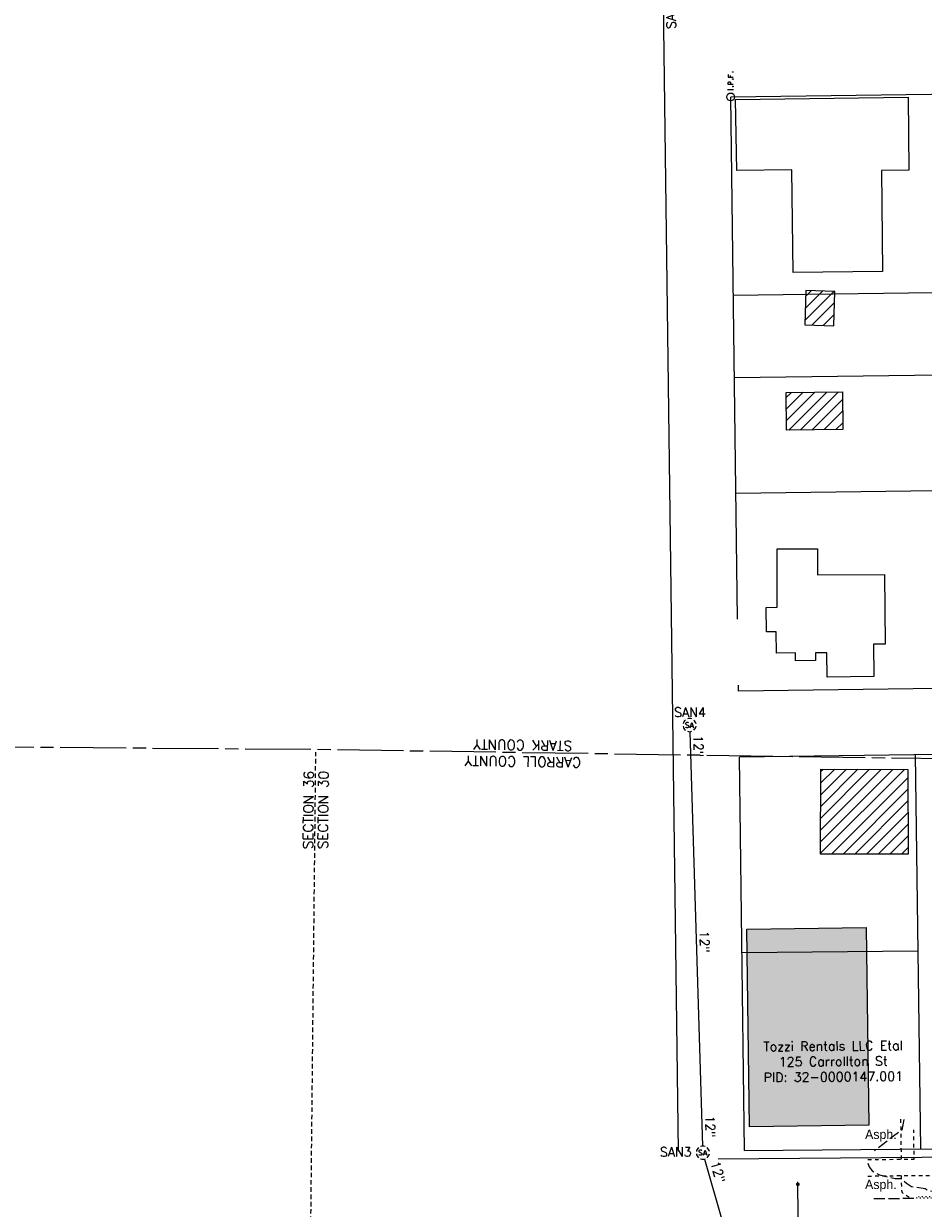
# Model space of a CAD drawing. Extents: x 2300122 to 2305194, y 360020 to 364238.
# Tile 6 of 93: x 2301401 to 2301674, y 361001 to 361360. Entities that reach past the tile are written whole.
import ezdxf
from ezdxf.enums import TextEntityAlignment as Align

# ---------------------------------------------------------------- set-up
doc = ezdxf.new("R2010")
doc.units = 0
doc.header["$LTSCALE"] = 20
doc.header["$MEASUREMENT"] = 0
for name, pattern in [('county', [1.4, 1, -0.1, 0.2, -0.1]), ('gasex', [0]), ('OhDOT_USTN1', [0.055, 0.014, -0.041]), ('OhDOT_USTN2', [0.11, 0.069, -0.041]), ('OhDOT_USTN3', [0.22, 0.165, -0.055]), ('OhDOT_USTN5', [0.11, 0.055, -0.055]), ('rowex', [0]), ('sanex', [0]), ('waterex', [0])]:
    doc.linetypes.add(name, pattern=pattern)
for name, color, linetype in [('BD_X_Building', 231, 'Continuous'), ('DT_X_Contour_Major', 132, 'OhDOT_USTN3'), ('DV_X_County_Line', 4, 'county'), ('DV_X_Property_Line', 7, 'Continuous'), ('DV_X_Section_VMS_Line', 6, 'OhDOT_USTN2'), ('DV_X_Text', 7, 'Continuous'), ('PV_X_Curb', 120, 'OhDOT_USTN1'), ('PV_X_Driveway', 7, 'OhDOT_USTN5'), ('PV_X_EOP', 7, 'OhDOT_USTN3'), ('PV_X_Text', 7, 'Continuous'), ('PV_X_Walk', 120, 'OhDOT_USTN5'), ('RW_X_Fee_RW', 6, 'rowex'), ('SV_X_Mon_Cells_Found', 7, 'Continuous'), ('SV_X_Text_Name', 7, 'Continuous'), ('UT_X_Gas', 2, 'gasex'), ('UT_X_Sanitary_Cells', 3, 'Continuous'), ('UT_X_Sanitary_Line', 3, 'sanex'), ('UT_X_Sanitary_Text', 7, 'Continuous'), ('UT_X_Water', 133, 'waterex'), ('UT_X_Water_Cells', 133, 'Continuous')]:
    doc.layers.add(name, color=color, linetype=linetype)
doc.styles.add('Simplex Normal (0.14)', font='Simplex.shx')
doc.styles.add('Straight-Normal', font='font30.shx', dxfattribs={"height": 0.14})

# ---------------------------------------------------------------- blocks, each defined once
blk = doc.blocks.new('smh')
at = {"linetype": 'Continuous', "flags": 128}
for points in [[(-0.33, 0.69), (-0.36, 0.71), (-0.4, 0.74), (-0.51, 0.78), (-0.65, 0.8), (-0.75, 0.8), (-0.79, 0.8), (-0.95, 0.76), (-1.09, 0.69), (-1.18, 0.59), (-1.2, 0.49), (-1.2, 0.41), (-1.18, 0.31), (-1.08, 0.22), (-0.38, -0.16), (-0.32, -0.21), (-0.29, -0.26), (-0.27, -0.33), (-0.27, -0.41), (-0.28, -0.48), (-0.29, -0.53), (-0.32, -0.6), (-0.34, -0.65), (-0.37, -0.69), (-0.41, -0.72), (-0.45, -0.75), (-0.5, -0.77), (-0.53, -0.79), (-0.65, -0.8), (-0.82, -0.8), (-0.94, -0.77), (-1.1, -0.69), (-1.2, -0.61)], [(0.21, -0.8), (0.71, 0.8), (1.2, -0.8)], [(1.08, -0.42), (0.34, -0.42)]]:
    blk.add_lwpolyline(points, dxfattribs=at)
at = {"linetype": 'Continuous'}
for start, end in [(130.0806, 170.0721), (70.0577, 110.1061), (10.0169, 50.0392), (190.0169, 230.0392), (250.0577, 290.0473), (310.0114, 350.0264)]:
    blk.add_arc((0, 0), 2, start, end, dxfattribs=at)
blk = doc.blocks.new('ODOT SANITARY MANHOLE')
blk.add_blockref('smh', (0, 0))
blk = doc.blocks.new('WSS')
at = {"layer": 'Defpoints', "color": 133, "linetype": 'Continuous', "lineweight": 30}
blk.add_point((0, 0), dxfattribs=at)
at = {"layer": 'UT_X_Water_Cells', "color": 133, "linetype": 'Continuous', "lineweight": 0}
for p, q in [((0.032, 0.106), (-0.032, 0.106)), ((0, 0.074), (0, 0.138)), ((0.02, 0.008), (0.055, -0.01))]:
    blk.add_line(p, q, dxfattribs=at)
at = {"layer": 'UT_X_Water_Cells', "color": 133, "linetype": 'Continuous', "lineweight": 0, "flags": 128}
for points in [[(-0.059, 0.045), (-0.074, 0.03), (-0.074, -0.03), (-0.059, -0.045)], [(-0.055, 0.035), (-0.041, -0.041), (-0.027, 0.035), (-0.013, -0.041), (0.001, 0.035)], [(0.045, 0.059), (0.03, 0.074), (-0.03, 0.074), (-0.045, 0.059)], [(0.059, -0.045), (0.074, -0.03), (0.074, 0.03), (0.059, 0.045)], [(-0.045, -0.059), (-0.03, -0.074), (0.03, -0.074), (0.045, -0.059)]]:
    blk.add_lwpolyline(points, dxfattribs=at)
at = {"layer": 'UT_X_Water_Cells', "color": 133, "linetype": 'Continuous', "lineweight": 0, "extrusion": (0, 0, -1)}
for centre, radius, start, end in [((-0.028, 0.02), 0.0135, 303.63245, 53.74127), ((-0.039, -0.005), 0.04, 61.34633, 118.65367), ((-0.037, -0.009), 0.0316, 235.60372, 316.33053), ((-0.044, -0.022), 0.017, 132.06416, 228.51167)]:
    blk.add_arc(centre, radius, start, end, dxfattribs=at)
blk = doc.blocks.new('IPF')
at = {"layer": 'SV_X_Mon_Cells_Found', "color": 7, "linetype": 'Continuous', "lineweight": 0, "flags": 128}
for points in [[(0.101, 0.04), (0.118, 0.04)], [(0.11, -0.04), (0.11, 0.04)], [(0.188, -0.04), (0.188, 0.04), (0.214, 0.04), (0.217, 0.039), (0.221, 0.038), (0.223, 0.037), (0.224, 0.036), (0.226, 0.032), (0.228, 0.029), (0.229, 0.024), (0.229, 0.017), (0.229, 0.014), (0.227, 0.01), (0.225, 0.006), (0.223, 0.004), (0.221, 0.003), (0.219, 0.002), (0.214, 0.001), (0.188, 0.001)], [(0.338, 0.04), (0.3, 0.04), (0.3, -0.04)], [(0.3, 0.001), (0.327, 0.001)], [(0.101, -0.04), (0.118, -0.04)], [(0.157, -0.029), (0.16, -0.029), (0.162, -0.031), (0.164, -0.033), (0.164, -0.036), (0.162, -0.039), (0.16, -0.04), (0.157, -0.04), (0.156, -0.039), (0.154, -0.036), (0.154, -0.033), (0.156, -0.031), (0.157, -0.029)], [(0.27, -0.029), (0.273, -0.029), (0.274, -0.031), (0.276, -0.033), (0.276, -0.036), (0.274, -0.039), (0.273, -0.04), (0.27, -0.04), (0.268, -0.039), (0.267, -0.036), (0.267, -0.033), (0.268, -0.031), (0.27, -0.029)], [(0.377, -0.029), (0.38, -0.029), (0.382, -0.031), (0.383, -0.033), (0.383, -0.036), (0.382, -0.039), (0.38, -0.04), (0.377, -0.04), (0.376, -0.039), (0.374, -0.036), (0.374, -0.033), (0.376, -0.031), (0.377, -0.029)]]:
    blk.add_lwpolyline(points, dxfattribs=at)
at = {"layer": 'SV_X_Mon_Cells_Found', "color": 7, "linetype": 'Continuous', "lineweight": 0}
blk.add_circle((0, 0), 0.06, dxfattribs=at)

msp = doc.modelspace()

# ---------------------------------------------------------------- hatches: boundary and pattern name
at = {"layer": 'BD_X_Building'}
h = msp.add_hatch(dxfattribs=at)
h.set_pattern_fill('ANSI31', color=256, scale=20)
h.paths.add_polyline_path([(2301647.1, 361278.58), (2301638.28, 361278.86), (2301637.95, 361268.48), (2301646.77, 361268.2)])
h = msp.add_hatch(dxfattribs=at)
h.set_pattern_fill('ANSI31', color=256, scale=20)
h.paths.add_polyline_path([(2301649.34, 361248.17), (2301632.33, 361248), (2301632.44, 361236.61), (2301649.46, 361236.78)])
h = msp.add_hatch(dxfattribs=at)
h.set_pattern_fill('ANSI31', color=256, scale=20)
h.paths.add_polyline_path([(2301642.85, 361133.92), (2301669.17, 361133.78), (2301669.3, 361108.15), (2301642.75, 361108.15)])
h = msp.add_hatch(color=253, dxfattribs=at)
h.dxf.hatch_style = 1
h.paths.add_polyline_path([(2301620.37, 361085.45), (2301656.53, 361085.92), (2301657.31, 361026), (2301621.15, 361025.52)])

# ---------------------------------------------------------------- linework, layer by layer
at = {"layer": 'BD_X_Building', "flags": 128}
for points in [[(2301616.98, 361336.74), (2301669.24, 361337.45), (2301669.45, 361315.29), (2301661.16, 361315.27), (2301661.49, 361284.68), (2301634.4, 361284.31), (2301633.98, 361315.42), (2301617.32, 361315.2)], [(2301647.1, 361278.58), (2301638.28, 361278.86), (2301637.95, 361268.48), (2301646.77, 361268.2)], [(2301632.33, 361248), (2301649.34, 361248.17), (2301649.46, 361236.78), (2301632.44, 361236.61)], [(2301629.61, 361200.61), (2301641.79, 361200.63), (2301641.79, 361192.76), (2301662.08, 361192.81), (2301662.34, 361171.77), (2301658.73, 361171.73), (2301658.86, 361161.95), (2301644.7, 361161.77), (2301644.61, 361169.15), (2301641.18, 361169.11), (2301641.2, 361166.79), (2301635.18, 361166.72), (2301635.15, 361169.11), (2301629.36, 361169.04), (2301629.29, 361175.52), (2301626.36, 361175.49), (2301626.27, 361182.9), (2301629.53, 361182.94)], [(2301642.85, 361133.92), (2301669.17, 361133.78), (2301669.3, 361108.15), (2301642.75, 361108.15)]]:
    msp.add_lwpolyline(points, close=True, dxfattribs=at)
at = {"layer": 'BD_X_Building'}
msp.add_lwpolyline([(2301620.37, 361085.45), (2301656.53, 361085.92), (2301657.31, 361026), (2301621.15, 361025.52)], close=True, dxfattribs=at)
at = {"layer": 'DT_X_Contour_Major', "elevation": 950, "flags": 128}
for points in [[(2301657.04, 361014.56), (2301657.45, 361013.41), (2301658.4, 361012.18), (2301660.55, 361011.01), (2301665.32, 361009.87), (2301667.24, 361009.9), (2301668.73, 361008.44), (2301670.31, 361007.44), (2301674.46, 361006.83), (2301675.38, 361006.24), (2301677.99, 361006.06), (2301683.49, 361007.18), (2301684.69, 361006.87), (2301690.45, 361007.39), (2301691.03, 361008.86), (2301696.73, 361008.92), (2301698.61, 361009.46), (2301718.13, 361010.66), (2301720.34, 361011.04), (2301724.13, 361012.99), (2301728.96, 361017.75), (2301727.68, 361017.9), (2301731.97, 361020.88), (2301737.93, 361023.54), (2301745.96, 361025.73), (2301769.27, 361029.2), (2301772.4, 361030.13), (2301775.32, 361032.55), (2301776.54, 361032.29), (2301778.52, 361030.19), (2301780.04, 361031.16), (2301780.78, 361032.28), (2301780.24, 361032.72), (2301780.21, 361033.22), (2301782.63, 361034.85), (2301785.3, 361038.82), (2301787.1, 361040.43), (2301788.17, 361042.15), (2301792.34, 361059.25), (2301792.71, 361073.53), (2301792.76, 361097.98), (2301792.4, 361107.79), (2301791.62, 361109.3), (2301792.16, 361112.61), (2301792.45, 361112.87), (2301792.7, 361123.22), (2301793.02, 361123.17), (2301802.03, 361104.88), (2301804.88, 361096.43), (2301806.13, 361093.94), (2301806.79, 361093.64), (2301809.28, 361094.9), (2301810.71, 361098.39), (2301814.11, 361111.23), (2301819.45, 361128.59), (2301820.67, 361131.56), (2301822.02, 361132.93), (2301822.62, 361132.72), (2301823.31, 361060.72), (2301824.13, 361058.5), (2301826.49, 361034.41), (2301827.49, 361031.73), (2301828.22, 361027.65), (2301828.23, 361022.89), (2301827.65, 361021.85), (2301828.2, 361020.87), (2301829.78, 361019.86), (2301832.82, 361016.61), (2301834.67, 361013.63), (2301835, 361012.5), (2301836.92, 361012.9), (2301837.91, 361012.31), (2301838.9, 361010.24), (2301839.82, 361009.17), (2301841.73, 361008.37), (2301852.75, 361007.85), (2301859.45, 361008.25), (2301862.88, 361008.85), (2301872.98, 361009.15), (2301874.56, 361009.57), (2301875.25, 361010.28), (2301878.02, 361010.45), (2301890.51, 361009.94), (2301892.61, 361009.5), (2301894.04, 361008.64), (2301895.42, 361007.22), (2301899.03, 361006.64), (2301899.14, 361005.23), (2301916.47, 361003.41), (2301934.46, 361003.34), (2301934.46, 361003.59)], [(2301667.97, 361027.72), (2301667.32, 361024.55), (2301659.11, 361018.31)]]:
    msp.add_lwpolyline(points, dxfattribs=at)
at = {"layer": 'DV_X_County_Line', "flags": 128}
msp.add_lwpolyline([(2304176, 361100.08), (2301489.76, 361139.8), (2300919.04, 361144.27)], dxfattribs=at)
at = {"layer": 'DV_X_Property_Line'}
for points in [[(2301616.28, 361277.47), (2301775.59, 361279.59)], [(2301616.61, 361252.48), (2301694.6, 361253.51), (2301694.73, 361243.51), (2301775.88, 361244.59)], [(2301617.07, 361217.48), (2301776.09, 361219.59)], [(2301671.44, 361138.19), (2301673, 361018.82)], [(2301618.89, 361078.37), (2301672.22, 361078.82)]]:
    msp.add_lwpolyline(points, dxfattribs=at)
at = {"layer": 'DV_X_Section_VMS_Line', "flags": 128}
msp.add_lwpolyline([(2301478.05, 360020.29), (2301489.75, 361139.04)], dxfattribs=at)
at = {"layer": 'PV_X_Curb', "flags": 128}
msp.add_lwpolyline([(2301764.19, 361015.19), (2301763.73, 361014.98), (2301763.68, 361015), (2301763.19, 361014.75), (2301763.13, 361014.64), (2301762.29, 361014.19), (2301761.53, 361013.85), (2301760.45, 361013.42), (2301758.97, 361012.95), (2301754.5, 361011.79), (2301745.5, 361009.54), (2301740.93, 361008.55), (2301739.45, 361008.26), (2301738.03, 361008.05), (2301737.78, 361008.01), (2301733.16, 361007.22), (2301730.38, 361006.73), (2301724.42, 361006.06), (2301720.35, 361005.67), (2301715.04, 361005.27), (2301711.59, 361004.95), (2301703.86, 361004.61), (2301698.45, 361004.3), (2301695.36, 361004.21), (2301689.9, 361004.07), (2301684.29, 361004.03), (2301681.89, 361004.01), (2301671.89, 361003.92), (2301671.88, 361004.42), (2301681.88, 361004.51), (2301684.29, 361004.53), (2301689.89, 361004.57), (2301695.35, 361004.71), (2301698.43, 361004.8), (2301703.84, 361005.11), (2301711.55, 361005.45), (2301715, 361005.77), (2301720.31, 361006.17), (2301724.37, 361006.56), (2301730.3, 361007.22), (2301733.08, 361007.72), (2301737.7, 361008.5), (2301737.96, 361008.55), (2301739.37, 361008.75), (2301740.83, 361009.04), (2301745.38, 361010.03), (2301754.38, 361012.28), (2301758.83, 361013.43), (2301760.28, 361013.9), (2301761.33, 361014.31), (2301762.07, 361014.64), (2301762.76, 361015.01), (2301762.83, 361015.13), (2301763.65, 361015.54), (2301763.71, 361015.52), (2301763.97, 361015.63), (2301766.23, 361016.71), (2301766.63, 361016.9), (2301766.66, 361016.92), (2301768.8, 361017.88), (2301771.04, 361018.9), (2301772.99, 361019.9), (2301774.06, 361020.52), (2301775.34, 361021.45), (2301776.81, 361022.66), (2301778.92, 361024.58), (2301780.37, 361026.11), (2301782, 361027.94), (2301783.28, 361029.39), (2301784.27, 361030.59), (2301785.38, 361032.31), (2301786.46, 361034.03), (2301787.39, 361035.76), (2301787.86, 361036.95), (2301788.97, 361041.19), (2301789.7, 361043.86), (2301790, 361045.1), (2301790.36, 361047.03), (2301790.82, 361049.6), (2301791.07, 361051.13), (2301791.65, 361054.75), (2301791.76, 361055.82), (2301792.06, 361061.79), (2301792.28, 361068.55), (2301792.29, 361073.72), (2301792.26, 361083.72), (2301792.24, 361093.28), (2301792.21, 361103.29), (2301792.24, 361105.25), (2301792.25, 361105.63), (2301792.25, 361106.26), (2301792.25, 361107.27), (2301792.24, 361111.3), (2301792.2, 361121.3), (2301792.2, 361123.21), (2301792.11, 361127.27), (2301792.09, 361127.74), (2301792.06, 361128.82), (2301792.04, 361131.1), (2301792.02, 361132.62), (2301792, 361134.54), (2301791.97, 361135.08), (2301791.87, 361135.59), (2301791.8, 361135.83), (2301791.33, 361136.73), (2301790.13, 361138.69), (2301789.64, 361139.34), (2301789.5, 361139.47), (2301789.39, 361139.54), (2301786.72, 361140.38), (2301785.29, 361140.71), (2301784.6, 361140.83), (2301784.6, 361141.34), (2301785.39, 361141.2), (2301786.85, 361140.86), (2301789.59, 361140), (2301789.81, 361139.87), (2301790.01, 361139.68), (2301790.55, 361138.97), (2301791.77, 361136.98), (2301792.26, 361136.02), (2301792.36, 361135.71), (2301792.47, 361135.13), (2301792.5, 361134.55), (2301792.52, 361132.63), (2301792.54, 361131.11), (2301792.56, 361128.83), (2301792.59, 361127.76), (2301792.61, 361127.28), (2301792.7, 361123.22), (2301792.7, 361121.3), (2301792.74, 361111.3), (2301792.75, 361107.27), (2301792.75, 361106.26), (2301792.75, 361105.63), (2301792.74, 361105.24), (2301792.71, 361103.28), (2301792.74, 361093.28), (2301792.76, 361083.72), (2301792.79, 361073.72), (2301792.78, 361068.54), (2301792.56, 361061.77), (2301792.26, 361055.79), (2301792.15, 361054.68), (2301791.57, 361051.05), (2301791.32, 361049.52), (2301790.85, 361046.94), (2301790.49, 361044.99), (2301790.19, 361043.74), (2301789.46, 361041.06), (2301788.34, 361036.79), (2301787.84, 361035.55), (2301786.9, 361033.78), (2301785.81, 361032.04), (2301784.67, 361030.3), (2301783.66, 361029.07), (2301782.37, 361027.61), (2301780.74, 361025.77), (2301779.27, 361024.22), (2301777.14, 361022.28), (2301775.65, 361021.06), (2301774.34, 361020.1), (2301773.23, 361019.46), (2301771.26, 361018.45), (2301769, 361017.42), (2301766.9, 361016.48), (2301766.87, 361016.46), (2301766.45, 361016.26)], dxfattribs=at)
at = {"layer": 'PV_X_Driveway', "flags": 128}
for points in [[(2301667.24, 361015.73), (2301667.11, 361025.75), (2301667.07, 361028.67)], [(2301667.24, 361015.73), (2301667.11, 361025.75), (2301667.07, 361028.67)], [(2301667.17, 361010.76), (2301667.17, 361008.69), (2301667.3, 361006.28), (2301667.42, 361005.69), (2301667.68, 361005.4), (2301669.99, 361003.9)]]:
    msp.add_lwpolyline(points, dxfattribs=at)
at = {"layer": 'PV_X_EOP', "flags": 128}
msp.add_lwpolyline([(2301658.91, 361003.78), (2301666.1, 361003.86), (2301671.59, 361003.92), (2301671.89, 361003.92)], dxfattribs=at)
at = {"layer": 'PV_X_Walk', "flags": 128}
for points in [[(2301657.03, 361015.6), (2301667.02, 361015.73), (2301671.09, 361015.78), (2301670.98, 361024.58)], [(2301657.08, 361010.62), (2301667.07, 361010.76), (2301667.33, 361010.76), (2301677.33, 361010.84), (2301687.33, 361010.93), (2301697.33, 361011.01), (2301707.33, 361011.1), (2301708.31, 361011.11), (2301718.3, 361011.24), (2301728.3, 361011.38), (2301738.3, 361011.52), (2301740.01, 361011.54), (2301737.78, 361008.52)]]:
    msp.add_lwpolyline(points, dxfattribs=at)
at = {"layer": 'RW_X_Fee_RW'}
for points in [[(2301599.68, 361018.21), (2301594.71, 361397.2)], [(2301775.08, 361339.59), (2301615.5, 361337.47)], [(2301617.57, 361179.32), (2301615.5, 361337.47)], [(2301776.6, 361159.59), (2301617.85, 361157.48)], [(2301617.85, 361157.48), (2301617.83, 361159.31)], [(2301776.77, 361139.6), (2301618.12, 361137.48)], [(2301619.68, 361018.38), (2301760.7, 361019.56), (2301777.66, 361034.11), (2301776.77, 361139.6)], [(2301619.68, 361018.38), (2301618.12, 361137.48)]]:
    msp.add_lwpolyline(points, dxfattribs=at)
at = {"layer": 'UT_X_Gas', "flags": 128}
msp.add_lwpolyline([(2301611.65, 361015.84), (2301784.64, 361017.29)], dxfattribs=at)
at = {"layer": 'UT_X_Sanitary_Line', "flags": 128}
for points in [[(2301603.1, 361145.23), (2301606.99, 361019.7)], [(2301607.6, 361015.78), (2301623.77, 360958.98)]]:
    msp.add_lwpolyline(points, dxfattribs=at)
at = {"layer": 'UT_X_Water'}
msp.add_lwpolyline([(2301636.29, 360972.18), (2301635.83, 361008.11)], dxfattribs=at)

# ---------------------------------------------------------------- block references
at = {"layer": 'SV_X_Mon_Cells_Found', "xscale": 20, "yscale": 20, "zscale": 20, "rotation": 90}
msp.add_blockref('IPF', (2301615.48, 361337.5), dxfattribs=at)
at = {"layer": 'UT_X_Sanitary_Cells'}
for p in [(2301603.04, 361147.23), (2301607.05, 361017.7)]:
    msp.add_blockref('ODOT SANITARY MANHOLE', p, dxfattribs=at)
at = {"layer": 'UT_X_Water_Cells', "xscale": 5, "yscale": 5, "zscale": 5}
msp.add_blockref('WSS', (2301635.83, 361008.11), dxfattribs=at)

# ---------------------------------------------------------------- texts
at = {"layer": 'DV_X_Text', "style": 'Simplex Normal (0.14)'}
for s, rotation, p in [('STARK COUNTY', 179.1529, (2301552.5, 361141.16)), ('CARROLL COUNTY', 179.1529, (2301552.5, 361136.16)), ('SECTION 36', 89.4004, (2301487.5, 361121.5)), ('SECTION 30', 89.4004, (2301492, 361121.5))]:
    msp.add_text(s, height=3, rotation=rotation, dxfattribs=at).set_placement(p, align=Align.MIDDLE_CENTER)
at = {"layer": 'PV_X_Text', "char_height": 2.8, "attachment_point": 5, "style": 'Straight-Normal'}
for insert in [(2301661.01, 361022.83), (2301661.01, 361007.67)]:
    msp.add_mtext('Asph.', dxfattribs=dict(at, insert=insert))
at = {"layer": 'SV_X_Text_Name', "insert": (2301646.56, 361045.36), "char_height": 2.8, "width": 77.9146, "attachment_point": 5, "rotation": 0.4791, "style": 'Simplex Normal (0.14)'}
msp.add_mtext('Tozzi Rentals LLC Etal\\P125 Carrollton St\\P\\pxqc;PID: 32-0000147.001', dxfattribs=at)
at = {"layer": 'UT_X_Sanitary_Text', "char_height": 2.8, "attachment_point": 5, "style": 'Simplex Normal (0.14)'}
for s, insert, rotation in [('SAN16', (2301597.39, 361364.09), 90.7505), ('12"', (2301605.72, 361140.83), 271.7737), ('12"', (2301607.56, 361081.59), 271.7737), ('12"', (2301609.29, 361025.61), 271.7737), ('12"', (2301611.63, 361011.84), 285.8906)]:
    msp.add_mtext(s, dxfattribs=dict(at, insert=insert, rotation=rotation))
for s, insert in [('SAN4', (2301603.15, 361151.13)), ('SAN3', (2301598.83, 361017.95))]:
    msp.add_mtext(s, dxfattribs=dict(at, insert=insert))

doc.saveas('drawing.dxf')
